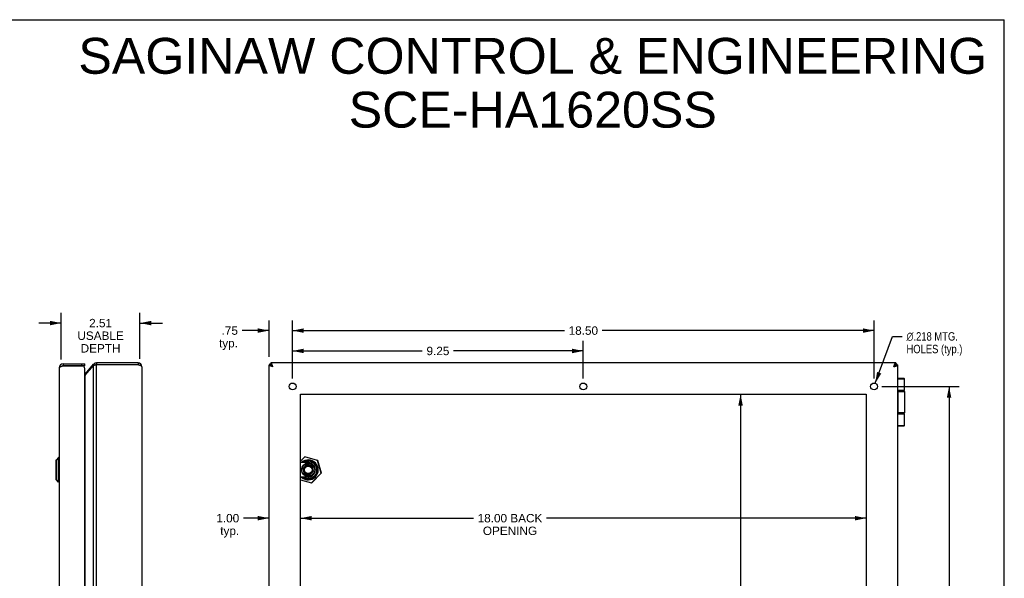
# Model space of a CAD drawing. Header units: inches. Extents: x 0 to 60.7, y 0 to 39.3.
# Tile 11 of 11: x 29.4 to 60.7, y 21.5 to 39.3. Entities that reach past the tile are written whole.
import ezdxf

# ---------------------------------------------------------------- set-up
doc = ezdxf.new("R2010")
doc.units = ezdxf.units.IN
doc.header["$LTSCALE"] = 3.339286
doc.header["$MEASUREMENT"] = 0
doc.layers.get('0').update_dxf_attribs({"linetype": 'CONTINUOUS'})
doc.layers.add('02___PRT_ALL_AXES', color=7, linetype='CONTINUOUS')
doc.layers.add('DIMENSIONS', color=7, linetype='CONTINUOUS')
doc.styles.get("Standard").update_dxf_attribs({"font": 'arial.ttf'})
doc.styles.add('TEXTSTYLE_1', font='gdt', dxfattribs={"width": 0.8})
doc.dimstyles.new('DIMSTYLE_1', dxfattribs={"dimtxt": 0.267857, "dimasz": 0.357143, "dimexe": 0.09, "dimexo": 0.07, "dimgap": 0.0375, "dimtad": 0, "dimtih": 1, "dimtoh": 1, "dimzin": 4, "dimdsep": 46, "dimtxsty": 'Standard', "dimblk": '_FILLED', "dimblk1": '_FILLED', "dimblk2": '_FILLED', "dimcen": 0.09, "dimazin": 1, "dimtfac": 1, "dimtofl": 0, "dimtmove": 0, "dimatfit": 3, "dimldrblk": '_FILLED', "dimfxl": 0, "dimtolj": 1, "dimtzin": 4, "dimarcsym": 0})
doc.dimstyles.new('DIMSTYLE_2', dxfattribs={"dimtxt": 0.267857, "dimasz": 0.357143, "dimexe": 0.09, "dimexo": 0.07, "dimgap": 0.09, "dimtad": 0, "dimtih": 1, "dimtoh": 1, "dimdec": 3, "dimzin": 4, "dimdsep": 46, "dimtxsty": 'Standard', "dimblk": '_FILLED', "dimblk1": '_FILLED', "dimblk2": '_FILLED', "dimcen": 0.09, "dimadec": 3, "dimazin": 1, "dimtfac": 1, "dimtofl": 0, "dimtmove": 0, "dimatfit": 1, "dimldrblk": '_FILLED', "dimfxl": 0, "dimtolj": 1, "dimtzin": 4, "dimarcsym": 0})

# ---------------------------------------------------------------- blocks, each defined once
blk = doc.blocks.new('_FILLED')
at = {"color": 0, "linetype": 'ByBlock'}
blk.add_solid([(0, 0), (-1, 0.2), (-1, -0.2)], dxfattribs=at)
blk = doc.blocks.new('*D1')
at = {"layer": 'DIMENSIONS', "color": 2, "linetype": 'Continuous'}
for p, q in [((38.071, 27.859), (38.071, 29.709)), ((56.571, 27.859), (56.571, 29.709)), ((38.071, 29.388), (46.719, 29.388)), ((56.571, 29.388), (47.923, 29.388))]:
    blk.add_line(p, q, dxfattribs=at)
at = {"layer": 'DIMENSIONS', "color": 2, "linetype": 'Continuous', "xscale": 0.3571428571, "yscale": 0.3571428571, "zscale": 0.3571428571, "rotation": 180}
blk.add_blockref('_FILLED', (38.071, 29.388), dxfattribs=at)
at = {"layer": 'DIMENSIONS', "color": 2, "linetype": 'Continuous', "xscale": 0.3571428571, "yscale": 0.3571428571, "zscale": 0.3571428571}
blk.add_blockref('_FILLED', (56.571, 29.388), dxfattribs=at)
at = {"layer": 'DIMENSIONS', "color": 2, "linetype": 'Continuous', "insert": (47.321, 29.522), "char_height": 0.2679, "width": 0.93601, "attachment_point": 2, "line_spacing_factor": 0.9}
blk.add_mtext('18.50', dxfattribs=at)
blk = doc.blocks.new('*D2')
at = {"layer": 'DIMENSIONS', "color": 2, "linetype": 'Continuous'}
for p, q in [((56.609, 27.711), (57.156, 29.203)), ((57.156, 29.203), (57.468, 29.203))]:
    blk.add_line(p, q, dxfattribs=at)
at = {"layer": 'DIMENSIONS', "color": 2, "linetype": 'Continuous', "xscale": 0.3571428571, "yscale": 0.3571428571, "zscale": 0.3571428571, "rotation": 249.8666024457}
blk.add_blockref('_FILLED', (56.609, 27.711), dxfattribs=at)
at = {"layer": 'DIMENSIONS', "color": 2, "linetype": 'Continuous', "insert": (57.602, 29.337), "char_height": 0.26786, "width": 2.22152, "attachment_point": 1, "line_spacing_factor": 0.9, "style": 'TEXTSTYLE_1'}
blk.add_mtext('{\\fgdt;n}\\fArial;.218 MTG.\\PHOLES (typ.)', dxfattribs=at)
blk = doc.blocks.new('*D3')
at = {"layer": 'DIMENSIONS', "color": 2, "linetype": 'Continuous'}
for p, q in [((56.821, 27.609), (59.277, 27.609)), ((58.956, 27.609), (58.956, 20.627)), ((58.956, 13.109), (58.956, 20.091)), ((56.93, 13.109), (59.277, 13.109))]:
    blk.add_line(p, q, dxfattribs=at)
at = {"layer": 'DIMENSIONS', "color": 2, "linetype": 'Continuous', "xscale": 0.3571428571, "yscale": 0.3571428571, "zscale": 0.3571428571}
for p, rotation in [((58.956, 27.609), 90), ((58.956, 13.109), 270)]:
    blk.add_blockref('_FILLED', p, dxfattribs=dict(at, rotation=rotation))
at = {"layer": 'DIMENSIONS', "color": 2, "linetype": 'Continuous', "insert": (58.956, 20.493), "char_height": 0.2679, "width": 0.93601, "attachment_point": 2, "line_spacing_factor": 0.9}
blk.add_mtext('14.50', dxfattribs=at)
blk = doc.blocks.new('*D5')
at = {"layer": 'DIMENSIONS', "color": 2, "linetype": 'Continuous'}
for p, q in [((37.321, 28.549), (37.321, 29.709)), ((38.071, 27.859), (38.071, 29.709)), ((37.321, 29.388), (36.467, 29.388)), ((38.071, 29.388), (38.785, 29.388))]:
    blk.add_line(p, q, dxfattribs=at)
at = {"layer": 'DIMENSIONS', "color": 2, "linetype": 'Continuous', "xscale": 0.3571428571, "yscale": 0.3571428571, "zscale": 0.3571428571}
blk.add_blockref('_FILLED', (37.321, 29.388), dxfattribs=at)
at = {"layer": 'DIMENSIONS', "color": 2, "linetype": 'Continuous', "xscale": 0.3571428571, "yscale": 0.3571428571, "zscale": 0.3571428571, "rotation": 180}
blk.add_blockref('_FILLED', (38.071, 29.388), dxfattribs=at)
at = {"layer": 'DIMENSIONS', "color": 2, "linetype": 'Continuous', "insert": (36.333, 29.522), "char_height": 0.2679, "width": 0.60243, "attachment_point": 3, "line_spacing_factor": 0.9}
blk.add_mtext('.75\\Ptyp.', dxfattribs=at)
blk = doc.blocks.new('*D8')
at = {"layer": 'DIMENSIONS', "color": 2, "linetype": 'Continuous'}
for p, q in [((38.071, 27.859), (38.071, 29.062)), ((47.321, 27.859), (47.321, 29.062)), ((38.071, 28.74), (42.198, 28.74)), ((47.321, 28.74), (43.194, 28.74))]:
    blk.add_line(p, q, dxfattribs=at)
at = {"layer": 'DIMENSIONS', "color": 2, "linetype": 'Continuous', "xscale": 0.3571428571, "yscale": 0.3571428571, "zscale": 0.3571428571, "rotation": 180}
blk.add_blockref('_FILLED', (38.071, 28.74), dxfattribs=at)
at = {"layer": 'DIMENSIONS', "color": 2, "linetype": 'Continuous', "xscale": 0.3571428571, "yscale": 0.3571428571, "zscale": 0.3571428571}
blk.add_blockref('_FILLED', (47.321, 28.74), dxfattribs=at)
at = {"layer": 'DIMENSIONS', "color": 2, "linetype": 'Continuous', "insert": (42.696, 28.874), "char_height": 0.2679, "width": 0.72789, "attachment_point": 2, "line_spacing_factor": 0.9}
blk.add_mtext('9.25', dxfattribs=at)
blk = doc.blocks.new('*D10')
at = {"layer": 'DIMENSIONS', "color": 2, "linetype": 'Continuous'}
for p, q in [((37.321, 23.416), (36.507, 23.416)), ((38.321, 23.416), (39.035, 23.416))]:
    blk.add_line(p, q, dxfattribs=at)
at = {"layer": 'DIMENSIONS', "color": 2, "linetype": 'Continuous', "xscale": 0.3571428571, "yscale": 0.3571428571, "zscale": 0.3571428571}
blk.add_blockref('_FILLED', (37.321, 23.416), dxfattribs=at)
at = {"layer": 'DIMENSIONS', "color": 2, "linetype": 'Continuous', "xscale": 0.3571428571, "yscale": 0.3571428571, "zscale": 0.3571428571, "rotation": 180}
blk.add_blockref('_FILLED', (38.321, 23.416), dxfattribs=at)
at = {"layer": 'DIMENSIONS', "color": 2, "linetype": 'Continuous', "insert": (36.373, 23.55), "char_height": 0.2679, "width": 0.72789, "attachment_point": 3, "line_spacing_factor": 0.9}
blk.add_mtext('1.00\\Ptyp.', dxfattribs=at)
blk = doc.blocks.new('*D11')
at = {"layer": 'DIMENSIONS', "color": 2, "linetype": 'Continuous'}
for p, q in [((38.321, 23.416), (43.826, 23.416)), ((56.321, 23.416), (46.15, 23.416))]:
    blk.add_line(p, q, dxfattribs=at)
at = {"layer": 'DIMENSIONS', "color": 2, "linetype": 'Continuous', "xscale": 0.3571428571, "yscale": 0.3571428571, "zscale": 0.3571428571, "rotation": 180}
blk.add_blockref('_FILLED', (38.321, 23.416), dxfattribs=at)
at = {"layer": 'DIMENSIONS', "color": 2, "linetype": 'Continuous', "xscale": 0.3571428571, "yscale": 0.3571428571, "zscale": 0.3571428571}
blk.add_blockref('_FILLED', (56.321, 23.416), dxfattribs=at)
at = {"layer": 'DIMENSIONS', "color": 2, "linetype": 'Continuous', "insert": (44.988, 23.55), "char_height": 0.2679, "width": 2.05623, "attachment_point": 2, "line_spacing_factor": 0.9}
blk.add_mtext('18.00 BACK\\POPENING', dxfattribs=at)
blk = doc.blocks.new('*D12')
at = {"layer": 'DIMENSIONS', "color": 2, "linetype": 'Continuous'}
for p, q in [((52.324, 27.359), (52.324, 20.627)), ((52.324, 13.359), (52.324, 19.287))]:
    blk.add_line(p, q, dxfattribs=at)
at = {"layer": 'DIMENSIONS', "color": 2, "linetype": 'Continuous', "xscale": 0.3571428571, "yscale": 0.3571428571, "zscale": 0.3571428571}
for p, rotation in [((52.324, 27.359), 90), ((52.324, 13.359), 270)]:
    blk.add_blockref('_FILLED', p, dxfattribs=dict(at, rotation=rotation))
at = {"layer": 'DIMENSIONS', "color": 2, "linetype": 'Continuous', "insert": (52.324, 20.493), "char_height": 0.2679, "width": 1.72265, "attachment_point": 2, "line_spacing_factor": 0.9}
blk.add_mtext('14.00\\PBACK\\POPENING', dxfattribs=at)
blk = doc.blocks.new('*D22')
at = {"layer": 'DIMENSIONS', "color": 2, "linetype": 'Continuous'}
for p, q in [((30.711, 28.472), (30.711, 29.948)), ((33.216, 28.489), (33.216, 29.948)), ((30.711, 29.627), (29.996, 29.627)), ((33.216, 29.627), (33.93, 29.627))]:
    blk.add_line(p, q, dxfattribs=at)
at = {"layer": 'DIMENSIONS', "color": 2, "linetype": 'Continuous', "xscale": 0.3571428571, "yscale": 0.3571428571, "zscale": 0.3571428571}
blk.add_blockref('_FILLED', (30.711, 29.627), dxfattribs=at)
at = {"layer": 'DIMENSIONS', "color": 2, "linetype": 'Continuous', "xscale": 0.3571428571, "yscale": 0.3571428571, "zscale": 0.3571428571, "rotation": 180}
blk.add_blockref('_FILLED', (33.216, 29.627), dxfattribs=at)
at = {"layer": 'DIMENSIONS', "color": 2, "linetype": 'Continuous', "insert": (31.963, 29.761), "char_height": 0.2679, "width": 1.47371, "attachment_point": 2, "line_spacing_factor": 0.9}
blk.add_mtext('2.51\\PUSABLE\\PDEPTH', dxfattribs=at)

msp = doc.modelspace()

# ---------------------------------------------------------------- linework, layer by layer
at = {"color": 7, "linetype": 'Continuous'}
for p, q in [((0, 39.2857), (60.7143, 39.2857)), ((60.7143, 0), (60.7143, 39.2857)), ((30.7708, 28.3288), (30.7708, 28.2688)), ((31.4608, 28.2688), (30.7708, 28.2688)), ((31.3708, 28.2688), (31.3708, 28.3288)), ((31.4608, 28.2688), (31.4608, 28.3288)), ((31.74, 28.3159), (31.7749, 28.2866)), ((31.832, 28.3588), (31.832, 28.2988)), ((33.156, 28.3588), (33.156, 28.2988)), ((37.3211, 28.2988), (37.3811, 28.2988)), ((37.3517, 28.2988), (37.3517, 28.3288)), ((37.3811, 28.3588), (37.3811, 28.2988)), ((37.4025, 28.2655), (37.4025, 28.2773)), ((37.4411, 28.2388), (37.4025, 28.2773)), ((37.4025, 28.2773), (37.4144, 28.2773)), ((57.2397, 28.2773), (57.2011, 28.2388)), ((57.2278, 28.2773), (57.2397, 28.2773)), ((57.2397, 28.2773), (57.2397, 28.2655)), ((57.2611, 28.3588), (57.2611, 28.2988)), ((57.3211, 28.2988), (57.2611, 28.2988)), ((57.2917, 28.2988), (57.2917, 28.3288)), ((31.4771, 28.0026), (31.4961, 27.9866)), ((57.5285, 27.8588), (57.3211, 27.8588)), ((57.5415, 27.8458), (57.3211, 27.8458)), ((57.5415, 27.4838), (57.3211, 27.4838)), ((57.3211, 27.4788), (57.5115, 27.4788)), ((57.3211, 27.4488), (57.5415, 27.4488)), ((57.3262, 26.7688), (57.3262, 27.4488)), ((57.3266, 27.4488), (57.3266, 26.7688)), ((57.3375, 27.4788), (57.3371, 27.4788)), ((57.5415, 26.7688), (57.3211, 26.7688)), ((57.5115, 26.7388), (57.3211, 26.7388)), ((57.3211, 26.7338), (57.5415, 26.7338)), ((57.3375, 26.7388), (57.3371, 26.7388)), ((57.3211, 26.3718), (57.5415, 26.3718)), ((57.3211, 26.3588), (57.5285, 26.3588)), ((30.5438, 25.2597), (30.5438, 24.6479)), ((30.629, 25.3478), (30.5459, 25.2647)), ((30.5459, 25.2647), (30.5459, 24.6429)), ((30.629, 24.5597), (30.629, 25.3478)), ((30.6477, 25.3478), (30.629, 25.3478)), ((30.6477, 25.3478), (30.6477, 24.5597)), ((38.4609, 25.3697), (38.3211, 25.2299)), ((38.4628, 25.3677), (38.3211, 25.226)), ((38.5537, 25.19), (38.3211, 25.19)), ((38.5255, 25.1253), (38.3982, 24.998)), ((38.4734, 25.2535), (38.4099, 25.19)), ((38.4208, 25.19), (38.4691, 25.2383)), ((38.4628, 25.3677), (38.4609, 25.3697)), ((38.4628, 25.3677), (38.4635, 25.3704)), ((38.8673, 25.2514), (38.4628, 25.3677)), ((38.868, 25.254), (38.4635, 25.3704)), ((38.5286, 25.1143), (38.4881, 25.0738)), ((38.4881, 25.0738), (38.4904, 25.0705)), ((38.5286, 25.1143), (38.5255, 25.1253)), ((38.7009, 25.085), (38.5255, 25.1253)), ((38.6926, 25.0767), (38.5286, 25.1143)), ((38.8694, 25.05), (38.6659, 25.2535)), ((38.6702, 25.2383), (38.8542, 25.0544)), ((38.6702, 25.1592), (38.6702, 25.2087)), ((38.6926, 25.0767), (38.7009, 25.085)), ((38.7301, 24.9127), (38.6926, 25.0767)), ((38.7411, 24.9096), (38.7009, 25.085)), ((38.8673, 25.2514), (38.868, 25.254)), ((38.8673, 25.2514), (38.8699, 25.2521)), ((38.9836, 24.8469), (38.8673, 25.2514)), ((38.9862, 24.8477), (38.8699, 25.2521)), ((38.3982, 24.998), (38.4384, 24.8225)), ((38.4092, 24.9948), (38.3982, 24.998)), ((38.4496, 25.0353), (38.4092, 24.9948)), ((38.4092, 24.9948), (38.4467, 24.8309)), ((38.4467, 24.8309), (38.4384, 24.8225)), ((38.4384, 24.8225), (38.6138, 24.7823)), ((38.4467, 24.8309), (38.6107, 24.7933)), ((38.4496, 25.0353), (38.453, 25.033)), ((38.6107, 24.7933), (38.6512, 24.8338)), ((38.6107, 24.7933), (38.6138, 24.7823)), ((38.6138, 24.7823), (38.7411, 24.9096)), ((38.6512, 24.8338), (38.6489, 24.8371)), ((38.6659, 24.654), (38.8694, 24.8575)), ((38.8542, 24.8532), (38.6702, 24.6693)), ((38.6765, 24.5398), (38.9836, 24.8469)), ((38.6785, 24.5379), (38.9855, 24.845)), ((38.6897, 24.8723), (38.6864, 24.8745)), ((38.6897, 24.8723), (38.7301, 24.9127)), ((38.7301, 24.9127), (38.7411, 24.9096)), ((38.7897, 24.954), (38.7897, 24.9536)), ((38.9836, 24.8469), (38.9862, 24.8477)), ((38.9836, 24.8469), (38.9855, 24.845)), ((30.629, 24.5597), (30.5459, 24.6429)), ((30.6477, 24.5597), (30.629, 24.5597)), ((38.5537, 24.7176), (38.3211, 24.7176)), ((38.3211, 24.6421), (38.6765, 24.5398)), ((38.3211, 24.6392), (38.6758, 24.5372)), ((38.4099, 24.7176), (38.4734, 24.654)), ((38.4691, 24.6693), (38.4208, 24.7176)), ((38.6765, 24.5398), (38.6758, 24.5372)), ((38.6765, 24.5398), (38.6785, 24.5379))]:
    msp.add_line(p, q, dxfattribs=at)
at = {"color": 3, "linetype": 'Continuous'}
for p, q in [((30.6508, 12.5088), (30.6508, 28.2088)), ((30.7551, 28.2638), (31.4004, 28.2638)), ((30.7708, 28.3288), (31.4608, 28.3288)), ((31.4771, 28.0026), (31.74, 28.3159)), ((31.4771, 27.964), (31.74, 28.2773)), ((31.74, 12.4402), (31.74, 28.2773)), ((31.832, 28.2988), (31.817, 28.2957)), ((33.156, 28.3588), (31.832, 28.3588)), ((31.832, 12.4188), (31.832, 28.2988)), ((33.156, 28.2988), (31.832, 28.2988)), ((33.276, 28.2388), (33.276, 12.4788)), ((37.3211, 12.4188), (37.3211, 28.2988)), ((37.3517, 28.3288), (37.3811, 28.3288)), ((57.2611, 28.3588), (37.3811, 28.3588)), ((57.2611, 28.3288), (57.2917, 28.3288)), ((57.3211, 28.2988), (57.3211, 12.4188)), ((31.4608, 12.5388), (31.4608, 28.1788)), ((31.4771, 12.7536), (31.4771, 27.964))]:
    msp.add_line(p, q, dxfattribs=at)
for points in [[(30.6508, 28.2088), (30.651, 28.2109), (30.6515, 28.213), (30.6524, 28.2151), (30.6537, 28.2172), (30.6553, 28.2194), (30.6573, 28.2215), (30.6597, 28.2236), (30.6624, 28.2257), (30.6654, 28.2278), (30.6687, 28.2299), (30.6724, 28.232), (30.6763, 28.2342), (30.6806, 28.2363), (30.6851, 28.2384), (30.6898, 28.2405), (30.6949, 28.2426), (30.7001, 28.2447), (30.7056, 28.2469), (30.7113, 28.249), (30.7171, 28.2511), (30.7232, 28.2532), (30.7294, 28.2553), (30.7356, 28.2574), (30.742, 28.2595), (30.7485, 28.2617), (30.7551, 28.2638)], [(31.817, 28.2957), (31.8096, 28.2942), (31.8023, 28.2927), (31.7952, 28.2911), (31.7881, 28.2896), (31.7812, 28.2881), (31.7746, 28.2865), (31.7681, 28.285), (31.7619, 28.2835), (31.756, 28.2819), (31.7503, 28.2804), (31.745, 28.2789), (31.74, 28.2773)], [(33.276, 28.2388), (33.2758, 28.2411), (33.2751, 28.2434), (33.274, 28.2457), (33.2725, 28.248), (33.2706, 28.2503), (33.2682, 28.2526), (33.2654, 28.2549), (33.2623, 28.2572), (33.2587, 28.2596), (33.2548, 28.2619), (33.2505, 28.2642), (33.2458, 28.2665), (33.2409, 28.2688), (33.2356, 28.2711), (33.23, 28.2734), (33.2242, 28.2757), (33.2181, 28.278), (33.2118, 28.2803), (33.2053, 28.2826), (33.1985, 28.2849), (33.1917, 28.2872), (33.1847, 28.2895), (33.1776, 28.2919), (33.1705, 28.2942), (33.1632, 28.2965), (33.156, 28.2988)], [(37.4411, 28.2388), (37.4339, 28.2411), (37.4266, 28.2434), (37.4195, 28.2457), (37.4124, 28.248), (37.4054, 28.2503), (37.3986, 28.2526), (37.3919, 28.2549), (37.3853, 28.2572), (37.379, 28.2596), (37.3729, 28.2619), (37.3671, 28.2642), (37.3615, 28.2665), (37.3563, 28.2688), (37.3513, 28.2711), (37.3466, 28.2734), (37.3423, 28.2757), (37.3384, 28.278), (37.3349, 28.2803), (37.3317, 28.2826), (37.3289, 28.2849), (37.3265, 28.2872), (37.3246, 28.2895), (37.3231, 28.2919), (37.322, 28.2942), (37.3213, 28.2965), (37.3211, 28.2988)], [(37.4411, 28.2388), (37.4388, 28.246), (37.4365, 28.2532), (37.4342, 28.2604), (37.4319, 28.2675), (37.4296, 28.2745), (37.4273, 28.2813), (37.425, 28.288), (37.4226, 28.2946), (37.4203, 28.3009), (37.418, 28.3069), (37.4157, 28.3128), (37.4134, 28.3184), (37.4111, 28.3236), (37.4088, 28.3286), (37.4065, 28.3332), (37.4042, 28.3375), (37.4019, 28.3415), (37.3996, 28.345), (37.3973, 28.3482), (37.395, 28.351), (37.3926, 28.3533), (37.3903, 28.3553), (37.388, 28.3568), (37.3857, 28.3579), (37.3834, 28.3586), (37.3811, 28.3588)], [(57.2011, 28.2388), (57.2034, 28.246), (57.2057, 28.2532), (57.208, 28.2604), (57.2103, 28.2675), (57.2126, 28.2745), (57.215, 28.2813), (57.2173, 28.288), (57.2196, 28.2946), (57.2219, 28.3009), (57.2242, 28.3069), (57.2265, 28.3128), (57.2288, 28.3184), (57.2311, 28.3236), (57.2334, 28.3286), (57.2357, 28.3332), (57.238, 28.3375), (57.2403, 28.3415), (57.2426, 28.345), (57.245, 28.3482), (57.2473, 28.351), (57.2496, 28.3533), (57.2519, 28.3553), (57.2542, 28.3568), (57.2565, 28.3579), (57.2588, 28.3586), (57.2611, 28.3588)], [(57.2011, 28.2388), (57.2084, 28.2411), (57.2156, 28.2434), (57.2227, 28.2457), (57.2298, 28.248), (57.2368, 28.2503), (57.2437, 28.2526), (57.2504, 28.2549), (57.2569, 28.2572), (57.2632, 28.2596), (57.2693, 28.2619), (57.2751, 28.2642), (57.2807, 28.2665), (57.286, 28.2688), (57.2909, 28.2711), (57.2956, 28.2734), (57.2999, 28.2757), (57.3038, 28.278), (57.3074, 28.2803), (57.3105, 28.2826), (57.3133, 28.2849), (57.3157, 28.2872), (57.3176, 28.2895), (57.3191, 28.2919), (57.3202, 28.2942), (57.3209, 28.2965), (57.3211, 28.2988)], [(31.4771, 27.964), (31.4742, 27.9604), (31.471, 27.9568), (31.4677, 27.9533), (31.4641, 27.9497), (31.4608, 27.9465)]]:
    msp.add_lwpolyline(points, dxfattribs=at)
at = {"color": 7, "linetype": 'Continuous'}
for points in [[(37.3811, 28.2988), (37.3813, 28.297), (37.3817, 28.2952), (37.3825, 28.2934), (37.3836, 28.2916), (37.385, 28.2899), (37.3867, 28.2881), (37.3887, 28.2863), (37.391, 28.2845), (37.3935, 28.2827), (37.3963, 28.2809), (37.3993, 28.2791), (37.4025, 28.2773)], [(37.4411, 28.2388), (37.4381, 28.2435), (37.4351, 28.2481), (37.4321, 28.2528), (37.4291, 28.2573), (37.4261, 28.2618), (37.4231, 28.266), (37.4201, 28.2701), (37.4171, 28.274), (37.4141, 28.2777), (37.4111, 28.2812), (37.4081, 28.2844), (37.4051, 28.2873), (37.4021, 28.2899), (37.3991, 28.2922), (37.3961, 28.2942), (37.3931, 28.2958), (37.3901, 28.2971), (37.3871, 28.298), (37.3841, 28.2986), (37.3811, 28.2988)], [(37.4411, 28.2388), (37.4364, 28.2418), (37.4317, 28.2448), (37.4271, 28.2478), (37.4226, 28.2508), (37.4181, 28.2538), (37.4139, 28.2568), (37.4098, 28.2598), (37.4059, 28.2628), (37.4022, 28.2658), (37.3987, 28.2688), (37.3955, 28.2718), (37.3926, 28.2748), (37.3899, 28.2778), (37.3877, 28.2808), (37.3857, 28.2838), (37.3841, 28.2868), (37.3828, 28.2898), (37.3818, 28.2928), (37.3813, 28.2958), (37.3811, 28.2988)], [(37.3811, 28.2988), (37.3829, 28.2986), (37.3847, 28.2981), (37.3865, 28.2974), (37.3883, 28.2963), (37.39, 28.2949), (37.3918, 28.2932), (37.3936, 28.2912), (37.3954, 28.2889), (37.3972, 28.2864), (37.399, 28.2836), (37.4008, 28.2806), (37.4025, 28.2773)], [(57.2011, 28.2388), (57.2058, 28.2418), (57.2105, 28.2448), (57.2151, 28.2478), (57.2197, 28.2508), (57.2241, 28.2538), (57.2284, 28.2568), (57.2325, 28.2598), (57.2364, 28.2628), (57.2401, 28.2658), (57.2435, 28.2688), (57.2467, 28.2718), (57.2497, 28.2748), (57.2523, 28.2778), (57.2546, 28.2808), (57.2565, 28.2838), (57.2582, 28.2868), (57.2595, 28.2898), (57.2604, 28.2928), (57.2609, 28.2958), (57.2611, 28.2988)], [(57.2011, 28.2388), (57.2041, 28.2435), (57.2071, 28.2481), (57.2101, 28.2528), (57.2131, 28.2573), (57.2161, 28.2618), (57.2191, 28.266), (57.2221, 28.2701), (57.2251, 28.274), (57.2281, 28.2777), (57.2311, 28.2812), (57.2341, 28.2844), (57.2371, 28.2873), (57.2401, 28.2899), (57.2431, 28.2922), (57.2461, 28.2942), (57.2491, 28.2958), (57.2521, 28.2971), (57.2551, 28.298), (57.2581, 28.2986), (57.2611, 28.2988)], [(57.2611, 28.2988), (57.2593, 28.2986), (57.2575, 28.2981), (57.2558, 28.2974), (57.254, 28.2963), (57.2522, 28.2949), (57.2504, 28.2932), (57.2486, 28.2912), (57.2468, 28.2889), (57.245, 28.2864), (57.2432, 28.2836), (57.2415, 28.2806), (57.2397, 28.2773)], [(57.2611, 28.2988), (57.261, 28.297), (57.2605, 28.2952), (57.2597, 28.2934), (57.2586, 28.2916), (57.2572, 28.2899), (57.2555, 28.2881), (57.2535, 28.2863), (57.2512, 28.2845), (57.2487, 28.2827), (57.2459, 28.2809), (57.2429, 28.2791), (57.2397, 28.2773)], [(57.3371, 27.4788), (57.3367, 27.4788), (57.3363, 27.4787), (57.3359, 27.4786), (57.3355, 27.4784), (57.3351, 27.4783), (57.3347, 27.478), (57.3343, 27.4778), (57.3339, 27.4774), (57.3335, 27.4771), (57.3331, 27.4767), (57.3327, 27.4763), (57.3324, 27.4758), (57.332, 27.4753), (57.3316, 27.4748), (57.3313, 27.4742), (57.331, 27.4736), (57.3306, 27.4729), (57.3303, 27.4722), (57.33, 27.4715), (57.3297, 27.4708), (57.3294, 27.47), (57.3291, 27.4692), (57.3288, 27.4684), (57.3286, 27.4675), (57.3283, 27.4666), (57.3281, 27.4657), (57.3279, 27.4647), (57.3276, 27.4638), (57.3274, 27.4628), (57.3273, 27.4618), (57.3271, 27.4608), (57.3269, 27.4597), (57.3268, 27.4587), (57.3267, 27.4576), (57.3265, 27.4565), (57.3265, 27.4555), (57.3264, 27.4544), (57.3263, 27.4533), (57.3262, 27.4521), (57.3262, 27.451), (57.3262, 27.4499), (57.3262, 27.4488)], [(57.3371, 27.4788), (57.3367, 27.4787), (57.3363, 27.4786), (57.3359, 27.4784), (57.3355, 27.4783), (57.3351, 27.478), (57.3347, 27.4778), (57.3343, 27.4774), (57.3339, 27.4771), (57.3335, 27.4767), (57.3331, 27.4763), (57.3328, 27.4758), (57.3324, 27.4753), (57.332, 27.4748), (57.3317, 27.4742), (57.3313, 27.4736), (57.331, 27.4729), (57.3307, 27.4722), (57.3304, 27.4715), (57.3301, 27.4708), (57.3298, 27.47), (57.3295, 27.4692), (57.3292, 27.4684), (57.329, 27.4675), (57.3287, 27.4666), (57.3285, 27.4657), (57.3282, 27.4647), (57.328, 27.4638), (57.3278, 27.4628), (57.3276, 27.4618), (57.3275, 27.4608), (57.3273, 27.4597), (57.3272, 27.4587), (57.3271, 27.4576), (57.3269, 27.4565), (57.3268, 27.4555), (57.3268, 27.4544), (57.3267, 27.4533), (57.3266, 27.4521), (57.3266, 27.451), (57.3266, 27.4499), (57.3266, 27.4488)], [(57.4716, 27.4838), (57.471, 27.4838), (57.4704, 27.4838), (57.4699, 27.4837), (57.4693, 27.4837), (57.4687, 27.4837), (57.4682, 27.4836), (57.4677, 27.4836), (57.4672, 27.4835), (57.4668, 27.4835), (57.4663, 27.4834), (57.4659, 27.4834), (57.4655, 27.4833), (57.4651, 27.4832), (57.4648, 27.4831), (57.4644, 27.483), (57.4641, 27.483), (57.4637, 27.4829), (57.4634, 27.4828), (57.4631, 27.4827), (57.4629, 27.4826), (57.4626, 27.4825), (57.4623, 27.4824), (57.4621, 27.4823), (57.462, 27.4823)], [(57.3371, 26.7388), (57.3367, 26.7388), (57.3363, 26.7389), (57.3359, 26.739), (57.3355, 26.7391), (57.3351, 26.7393), (57.3347, 26.7395), (57.3343, 26.7398), (57.3339, 26.7401), (57.3335, 26.7405), (57.3331, 26.7409), (57.3327, 26.7413), (57.3324, 26.7418), (57.332, 26.7423), (57.3316, 26.7428), (57.3313, 26.7434), (57.331, 26.744), (57.3306, 26.7446), (57.3303, 26.7453), (57.33, 26.746), (57.3297, 26.7468), (57.3294, 26.7476), (57.3291, 26.7484), (57.3288, 26.7492), (57.3286, 26.7501), (57.3283, 26.751), (57.3281, 26.7519), (57.3279, 26.7528), (57.3276, 26.7538), (57.3274, 26.7548), (57.3273, 26.7558), (57.3271, 26.7568), (57.3269, 26.7578), (57.3268, 26.7589), (57.3267, 26.7599), (57.3265, 26.761), (57.3265, 26.7621), (57.3264, 26.7632), (57.3263, 26.7643), (57.3262, 26.7654), (57.3262, 26.7665), (57.3262, 26.7677), (57.3262, 26.7688)], [(57.3371, 26.7388), (57.3367, 26.7389), (57.3363, 26.739), (57.3359, 26.7391), (57.3355, 26.7393), (57.3351, 26.7395), (57.3347, 26.7398), (57.3343, 26.7401), (57.3339, 26.7405), (57.3335, 26.7409), (57.3331, 26.7413), (57.3328, 26.7418), (57.3324, 26.7423), (57.332, 26.7428), (57.3317, 26.7434), (57.3313, 26.744), (57.331, 26.7446), (57.3307, 26.7453), (57.3304, 26.746), (57.3301, 26.7468), (57.3298, 26.7476), (57.3295, 26.7484), (57.3292, 26.7492), (57.329, 26.7501), (57.3287, 26.751), (57.3285, 26.7519), (57.3282, 26.7528), (57.328, 26.7538), (57.3278, 26.7548), (57.3276, 26.7558), (57.3275, 26.7568), (57.3273, 26.7578), (57.3272, 26.7589), (57.3271, 26.7599), (57.3269, 26.761), (57.3268, 26.7621), (57.3268, 26.7632), (57.3267, 26.7643), (57.3266, 26.7654), (57.3266, 26.7665), (57.3266, 26.7677), (57.3266, 26.7688)], [(57.462, 26.7353), (57.4621, 26.7353), (57.4623, 26.7352), (57.4626, 26.7351), (57.4629, 26.735), (57.4631, 26.7349), (57.4634, 26.7348), (57.4637, 26.7347), (57.4641, 26.7346), (57.4644, 26.7345), (57.4648, 26.7344), (57.4651, 26.7344), (57.4655, 26.7343), (57.4659, 26.7342), (57.4663, 26.7341), (57.4668, 26.7341), (57.4672, 26.734), (57.4677, 26.734), (57.4682, 26.7339), (57.4687, 26.7339), (57.4693, 26.7339), (57.4699, 26.7338), (57.4704, 26.7338), (57.471, 26.7338), (57.4716, 26.7338)], [(38.4496, 25.0353), (38.4507, 25.0373), (38.4518, 25.0393), (38.4531, 25.0413), (38.4544, 25.0435), (38.4559, 25.0457), (38.4575, 25.048), (38.4594, 25.0503), (38.4613, 25.0527), (38.4635, 25.0551), (38.4657, 25.0574), (38.4681, 25.0597), (38.4705, 25.0619), (38.4729, 25.0639), (38.4753, 25.0658), (38.4777, 25.0675), (38.4799, 25.069), (38.4821, 25.0704), (38.4842, 25.0716), (38.4862, 25.0728), (38.4881, 25.0738)], [(38.6897, 24.8723), (38.6886, 24.8703), (38.6875, 24.8683), (38.6863, 24.8662), (38.6849, 24.8641), (38.6834, 24.8619), (38.6818, 24.8596), (38.6799, 24.8572), (38.678, 24.8549), (38.6758, 24.8525), (38.6736, 24.8501), (38.6712, 24.8478), (38.6688, 24.8457), (38.6664, 24.8437), (38.664, 24.8418), (38.6617, 24.8401), (38.6594, 24.8386), (38.6572, 24.8372), (38.6551, 24.8359), (38.6531, 24.8348), (38.6512, 24.8338)]]:
    msp.add_lwpolyline(points, dxfattribs=at)
for radius in [0.215, 0.205, 0.1411, 0.1343, 0.1272, 0.1193]:
    msp.add_circle((38.5697, 24.9538), radius, dxfattribs=at)
at = {"color": 3, "linetype": 'Continuous'}
for centre, radius, start, end in [((30.7708, 28.2088), 0.12, 90, 180), ((31.3708, 28.1788), 0.09, 0, 70.81186), ((31.832, 28.2388), 0.12, 90, 140), ((33.156, 28.2388), 0.12, 0, 90), ((31.4311, 28.0411), 0.06, 299.61637, 320)]:
    msp.add_arc(centre, radius, start, end, dxfattribs=at)
at = {"color": 7, "linetype": 'Continuous'}
for centre, radius, start, end in [((30.7708, 28.2088), 0.06, 90, 125.73245), ((31.832, 28.2388), 0.06, 90, 113.1031), ((33.156, 28.2388), 0.06, 54.21435, 90), ((57.5285, 27.8458), 0.013, 0, 90), ((57.5115, 27.4488), 0.03, 0, 90), ((57.5115, 26.7688), 0.03, 270, 360), ((57.5285, 26.3718), 0.013, 270, 360), ((30.5509, 25.2597), 0.0071, 135.00001, 180.00002), ((30.6477, 25.3448), 0.00305, 359.99998, 90), ((38.5697, 24.9538), 0.3177, 228.05095, 131.9431), ((38.5697, 24.9538), 0.315, 228.59395, 131.40508), ((38.5697, 24.9538), 0.2741, 51.52452, 120.44453), ((38.4628, 25.3677), 0.00273, 73.95087, 135), ((38.5697, 24.9538), 0.3018, 70.5309, 109.4691), ((38.5697, 24.9538), 0.1451, 325.81626, 124.18374), ((38.5537, 24.954), 0.236, 0, 90), ((38.5697, 24.9538), 0.2741, 321.52452, 38.47548), ((38.8673, 25.2514), 0.00273, 16.04913, 73.95087), ((38.5697, 24.9538), 0.1451, 145.81626, 304.18374), ((38.5537, 24.9536), 0.236, 270, 360), ((38.5697, 24.9538), 0.3018, 340.5309, 19.4691), ((38.9836, 24.8469), 0.00273, 315, 16.04913), ((30.5509, 24.6479), 0.0071, 179.99998, 224.99999), ((30.6477, 24.5628), 0.00305, 270, 0.00002), ((38.5697, 24.9538), 0.2741, 239.55472, 308.47548), ((38.5697, 24.9538), 0.3018, 250.5309, 289.4691), ((38.6765, 24.5398), 0.00273, 253.95087, 315)]:
    msp.add_arc(centre, radius, start, end, dxfattribs=at)
at = {"layer": '02___PRT_ALL_AXES', "color": 7, "linetype": 'Continuous'}
for p, q in [((57.5415, 27.4838), (57.5415, 27.8458)), ((57.462, 27.4838), (57.462, 27.4788)), ((57.5415, 27.4488), (57.5415, 26.7688)), ((57.462, 26.7388), (57.462, 26.7338)), ((57.5415, 26.3718), (57.5415, 26.7338))]:
    msp.add_line(p, q, dxfattribs=at)
at = {"layer": '02___PRT_ALL_AXES', "color": 3, "linetype": 'Continuous'}
for p, q in [((38.3211, 13.3588), (38.3211, 27.3588)), ((38.3211, 27.3588), (56.3211, 27.3588)), ((56.3211, 27.3588), (56.3211, 13.3588))]:
    msp.add_line(p, q, dxfattribs=at)
for centre in [(38.0711, 27.6088), (47.3211, 27.6088), (56.5711, 27.6088)]:
    msp.add_circle(centre, 0.109, dxfattribs=at)

# ---------------------------------------------------------------- texts
at = {"layer": 'DIMENSIONS', "color": 2, "linetype": 'Continuous', "insert": (45.7134, 38.7066), "char_height": 1.142857, "width": 28.864578, "attachment_point": 2, "line_spacing_factor": 0.9}
msp.add_mtext('SAGINAW CONTROL & ENGINEERING\\PSCE-HA1620SS', dxfattribs=at)

# ---------------------------------------------------------------- dimensions: what is measured, and where the dimension line sits
at = {"layer": 'DIMENSIONS', "color": 2, "linetype": 'Continuous'}
for base, p1, p2, angle, text, picture, middle in [((30.7108, 29.627), (33.216, 28.4188), (30.7108, 28.4023), 180, '<>\\PUSABLE\\PDEPTH', '*D22', (31.9634, 29.2252)), ((52.3241, 13.3588), (56.3211, 27.3588), (56.3211, 13.3588), 270, '<>\\PBACK\\POPENING', '*D12', (52.3241, 19.957))]:
    dim = msp.add_linear_dim(base=base, p1=p1, p2=p2, angle=angle, text=text, dimstyle='DIMSTYLE_1', dxfattribs=at)
    dim.commit()
    dim.dimension.update_dxf_attribs({"geometry": picture, "text_midpoint": middle, "dimtype": 160})
for base, p1, p2, text, picture, middle in [((38.0711, 29.3877), (37.3211, 28.4788), (38.0711, 27.7888), '<>\\Ptyp.', '*D5', (36.0316, 29.1868)), ((38.3211, 23.4161), (37.3211, 28.2988), (38.3211, 27.3588), '<>\\Ptyp.', '*D10', (36.0092, 23.2152)), ((56.3211, 23.4161), (38.3211, 27.3588), (56.3211, 27.3588), '<> BACK\\POPENING', '*D11', (44.988, 23.2152))]:
    dim = msp.add_linear_dim(base=base, p1=p1, p2=p2, text=text, dimstyle='DIMSTYLE_1', dxfattribs=at)
    dim.commit()
    dim.dimension.update_dxf_attribs({"geometry": picture, "text_midpoint": middle, "dimtype": 160})
for base, p2, picture, middle in [((56.5711, 29.3877), (56.5711, 27.7888), '*D1', (47.3325, 29.3862)), ((47.3211, 28.7405), (47.3211, 27.7888), '*D8', (42.6963, 28.739))]:
    dim = msp.add_linear_dim(base=base, p1=(38.0711, 27.7888), p2=p2, dimstyle='DIMSTYLE_1', dxfattribs=at)
    dim.commit()
    dim.dimension.update_dxf_attribs({"geometry": picture, "text_midpoint": middle, "dimtype": 160})
dim = msp.add_diameter_dim_2p(p1=(56.6086, 27.7111), p2=(56.5336, 27.5064), text='%%c<> MTG.\\PHOLES (typ.)', dimstyle='DIMSTYLE_2', override={"dimpost": '<>'}, dxfattribs=at)
dim.commit()
dim.dimension.update_dxf_attribs({"geometry": '*D2', "text_midpoint": (58.7129, 29.0024), "dimtype": 163})
dim = msp.add_linear_dim(base=(58.9556, 13.1088), p1=(56.7511, 27.6088), p2=(56.8601, 13.1088), angle=270, dimstyle='DIMSTYLE_1', dxfattribs=at)
dim.commit()
dim.dimension.update_dxf_attribs({"geometry": '*D3', "text_midpoint": (58.967, 20.3573), "dimtype": 160})

doc.saveas('drawing.dxf')
